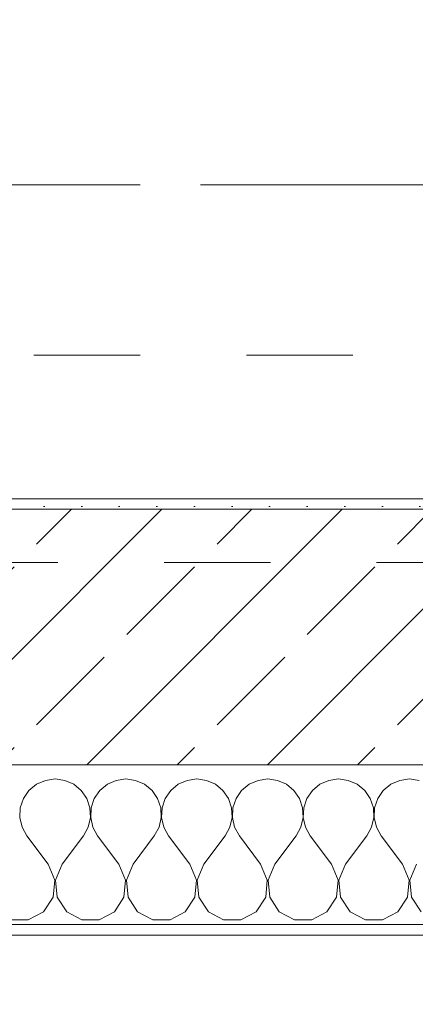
# Model space of a CAD drawing. Header units: metres. Extents: x -3.6 to 90.7, y -11.1 to 18.
# Tile 144 of 256: x 14.367 to 14.739, y -0.22 to 0.705. Entities that reach past the tile are written whole.
import ezdxf

# ---------------------------------------------------------------- set-up
doc = ezdxf.new("R2010")
doc.units = ezdxf.units.M
doc.header["$MEASUREMENT"] = 0
for name, pattern in [('Achse', [0.2, 0.1, -0.05, 0, -0.05]), ('Strichlinie doppelt', [0.546806, 0.264583, -0.105833, 0.070556, -0.105833]), ('Untersicht', [0.1, 0.075, -0.025])]:
    doc.linetypes.add(name, pattern=pattern)
for name, color, linetype in [('152 - Bemaßung_ Beschriftung.Ausbau', 7, 'Continuous'), ('451 - Universal.Achsen Raster', 7, 'Continuous'), ('603 - Struktur.Bodenplatte_ Decke Roh', 7, 'Continuous'), ('604 - Struktur.Wand Aussen', 7, 'Continuous'), ('608 - Struktur.Träger', 7, 'Continuous'), ('650 - Abdeckung.Fußboden Aufbau', 7, 'Continuous'), ('Neubau_653 - Abdeckung.TB Verkofferung', 7, 'Continuous')]:
    doc.layers.add(name, color=color, linetype=linetype)
doc.styles.add('ERSTELLTER_STIL_2', font='txt')
doc.dimstyles.new('ERSTELLTER_STIL__1', dxfattribs={"dimtxt": 0.1, "dimasz": 0.0532, "dimexe": 0.18, "dimexo": 0.0625, "dimgap": 0, "dimtad": 1, "dimzin": 0, "dimdsep": 46, "dimtxsty": 'ERSTELLTER_STIL_2', "dimblk": 'ARROWHEAD_2', "dimblk1": 'ARROWHEAD_2', "dimblk2": 'ARROWHEAD_2', "dimcen": 0.09, "dimse1": 1, "dimse2": 1, "dimclrd": 7, "dimclre": 7, "dimclrt": 7, "dimazin": 0, "dimtfac": 1, "dimtdec": 4, "dimtmove": 0, "dimatfit": 3, "dimfxl": 1, "dimtolj": 1, "dimtzin": 0, "dimarcsym": 0})
doc.dimstyles.new('ERSTELLTER_STIL__2', dxfattribs={"dimtxt": 0.1, "dimasz": 0.0532, "dimexe": 0.18, "dimexo": 0.0625, "dimgap": 0, "dimtad": 1, "dimzin": 0, "dimdsep": 46, "dimtxsty": 'ERSTELLTER_STIL_2', "dimblk": 'ARROWHEAD_2', "dimblk1": 'ARROWHEAD_2', "dimblk2": 'ARROWHEAD_2', "dimcen": 0.09, "dimse1": 1, "dimse2": 1, "dimclrd": 7, "dimclre": 7, "dimclrt": 7, "dimazin": 0, "dimtfac": 1, "dimtdec": 4, "dimtmove": 2, "dimatfit": 3, "dimfxl": 1, "dimtolj": 1, "dimtzin": 0, "dimarcsym": 0})
doc.dimstyles.new('ERSTELLTER_STIL__3', dxfattribs={"dimtxt": 0.1, "dimasz": 0.0532, "dimexe": 0.18, "dimexo": 0.0625, "dimgap": 0, "dimtad": 1, "dimtih": 1, "dimtoh": 1, "dimzin": 0, "dimdsep": 46, "dimtxsty": 'ERSTELLTER_STIL_2', "dimblk": 'ARROWHEAD_2', "dimblk1": 'ARROWHEAD_2', "dimblk2": 'ARROWHEAD_2', "dimcen": 0.09, "dimse1": 1, "dimse2": 1, "dimclrd": 7, "dimclre": 7, "dimclrt": 7, "dimazin": 0, "dimtfac": 1, "dimtdec": 4, "dimtmove": 0, "dimatfit": 3, "dimfxl": 1, "dimtolj": 1, "dimtzin": 0, "dimarcsym": 0})

# ---------------------------------------------------------------- blocks, each defined once
blk = doc.blocks.new('*X76')
at = {"layer": '604 - Struktur.Wand Aussen', "color": 7, "linetype": 'Continuous', "lineweight": 5}
for p, q in [((14.4, -0.00833), (14.39089, -0.0096)), ((14.40911, -0.0096), (14.4, -0.00833)), ((14.46667, -0.00833), (14.45756, -0.0096)), ((14.47578, -0.0096), (14.46667, -0.00833)), ((14.53333, -0.00833), (14.52422, -0.0096)), ((14.54244, -0.0096), (14.53333, -0.00833)), ((14.6, -0.00833), (14.59089, -0.0096)), ((14.60911, -0.0096), (14.6, -0.00833)), ((14.66667, -0.00833), (14.65756, -0.0096)), ((14.67578, -0.0096), (14.66667, -0.00833)), ((14.73333, -0.00833), (14.72422, -0.0096)), ((14.74244, -0.0096), (14.73333, -0.00833)), ((14.38248, -0.01331), (14.37539, -0.01918)), ((14.39089, -0.0096), (14.38248, -0.01331)), ((14.41752, -0.01331), (14.40911, -0.0096)), ((14.42461, -0.01918), (14.41752, -0.01331)), ((14.44914, -0.01331), (14.44206, -0.01918)), ((14.45756, -0.0096), (14.44914, -0.01331)), ((14.48419, -0.01331), (14.47578, -0.0096)), ((14.49127, -0.01918), (14.48419, -0.01331)), ((14.51581, -0.01331), (14.50873, -0.01918)), ((14.52422, -0.0096), (14.51581, -0.01331)), ((14.55086, -0.01331), (14.54244, -0.0096)), ((14.55794, -0.01918), (14.55086, -0.01331)), ((14.58248, -0.01331), (14.57539, -0.01918)), ((14.59089, -0.0096), (14.58248, -0.01331)), ((14.61752, -0.01331), (14.60911, -0.0096)), ((14.62461, -0.01918), (14.61752, -0.01331)), ((14.64914, -0.01331), (14.64206, -0.01918)), ((14.65756, -0.0096), (14.64914, -0.01331)), ((14.68419, -0.01331), (14.67578, -0.0096)), ((14.69127, -0.01918), (14.68419, -0.01331)), ((14.71581, -0.01331), (14.70873, -0.01918)), ((14.72422, -0.0096), (14.71581, -0.01331)), ((14.37019, -0.02676), (14.36725, -0.03547)), ((14.37539, -0.01918), (14.37019, -0.02676)), ((14.42981, -0.02676), (14.42461, -0.01918)), ((14.43275, -0.03547), (14.42981, -0.02676)), ((14.43685, -0.02676), (14.43391, -0.03547)), ((14.44206, -0.01918), (14.43685, -0.02676)), ((14.49648, -0.02676), (14.49127, -0.01918)), ((14.49942, -0.03547), (14.49648, -0.02676)), ((14.50352, -0.02676), (14.50058, -0.03547)), ((14.50873, -0.01918), (14.50352, -0.02676)), ((14.56315, -0.02676), (14.55794, -0.01918)), ((14.56609, -0.03547), (14.56315, -0.02676)), ((14.57019, -0.02676), (14.56725, -0.03547)), ((14.57539, -0.01918), (14.57019, -0.02676)), ((14.62981, -0.02676), (14.62461, -0.01918)), ((14.63275, -0.03547), (14.62981, -0.02676)), ((14.63685, -0.02676), (14.63391, -0.03547)), ((14.64206, -0.01918), (14.63685, -0.02676)), ((14.69648, -0.02676), (14.69127, -0.01918)), ((14.69942, -0.03547), (14.69648, -0.02676)), ((14.70352, -0.02676), (14.70058, -0.03547)), ((14.70873, -0.01918), (14.70352, -0.02676)), ((14.36725, -0.03547), (14.3668, -0.04466)), ((14.4332, -0.04466), (14.43275, -0.03547)), ((14.43391, -0.03547), (14.43347, -0.04466)), ((14.49987, -0.04466), (14.49942, -0.03547)), ((14.50058, -0.03547), (14.50013, -0.04466)), ((14.56653, -0.04466), (14.56609, -0.03547)), ((14.56725, -0.03547), (14.5668, -0.04466)), ((14.6332, -0.04466), (14.63275, -0.03547)), ((14.63391, -0.03547), (14.63347, -0.04466)), ((14.69987, -0.04466), (14.69942, -0.03547)), ((14.70058, -0.03547), (14.70013, -0.04466)), ((14.3668, -0.04466), (14.36888, -0.05362)), ((14.43112, -0.05362), (14.4332, -0.04466)), ((14.43347, -0.04466), (14.43555, -0.05362)), ((14.49778, -0.05362), (14.49987, -0.04466)), ((14.50013, -0.04466), (14.50222, -0.05362)), ((14.56445, -0.05362), (14.56653, -0.04466)), ((14.5668, -0.04466), (14.56888, -0.05362)), ((14.63112, -0.05362), (14.6332, -0.04466)), ((14.63347, -0.04466), (14.63555, -0.05362)), ((14.69778, -0.05362), (14.69987, -0.04466)), ((14.70013, -0.04466), (14.70222, -0.05362)), ((14.36888, -0.05362), (14.37333, -0.06167)), ((14.42667, -0.06167), (14.43112, -0.05362)), ((14.43555, -0.05362), (14.44, -0.06167)), ((14.49333, -0.06167), (14.49778, -0.05362)), ((14.50222, -0.05362), (14.50667, -0.06167)), ((14.56, -0.06167), (14.56445, -0.05362)), ((14.56888, -0.05362), (14.57333, -0.06167)), ((14.62667, -0.06167), (14.63112, -0.05362)), ((14.63555, -0.05362), (14.64, -0.06167)), ((14.69333, -0.06167), (14.69778, -0.05362)), ((14.70222, -0.05362), (14.70667, -0.06167)), ((14.39333, -0.08833), (14.37333, -0.06167)), ((14.40667, -0.08833), (14.42667, -0.06167)), ((14.46, -0.08833), (14.44, -0.06167)), ((14.47333, -0.08833), (14.49333, -0.06167)), ((14.52667, -0.08833), (14.50667, -0.06167)), ((14.54, -0.08833), (14.56, -0.06167)), ((14.59333, -0.08833), (14.57333, -0.06167)), ((14.60667, -0.08833), (14.62667, -0.06167)), ((14.66, -0.08833), (14.64, -0.06167)), ((14.67333, -0.08833), (14.69333, -0.06167)), ((14.72667, -0.08833), (14.70667, -0.06167)), ((14.39962, -0.1033), (14.39333, -0.08833)), ((14.40667, -0.08833), (14.40038, -0.1033)), ((14.46629, -0.1033), (14.46, -0.08833)), ((14.47333, -0.08833), (14.46705, -0.1033)), ((14.53295, -0.1033), (14.52667, -0.08833)), ((14.54, -0.08833), (14.53371, -0.1033)), ((14.59962, -0.1033), (14.59333, -0.08833)), ((14.60667, -0.08833), (14.60038, -0.1033)), ((14.66629, -0.1033), (14.66, -0.08833)), ((14.67333, -0.08833), (14.66705, -0.1033)), ((14.73295, -0.1033), (14.72667, -0.08833)), ((14.74, -0.08833), (14.73371, -0.1033)), ((14.39808, -0.11947), (14.39962, -0.1033)), ((14.40038, -0.1033), (14.40192, -0.11947)), ((14.46475, -0.11947), (14.46629, -0.1033)), ((14.46705, -0.1033), (14.46858, -0.11947)), ((14.53142, -0.11947), (14.53295, -0.1033)), ((14.53371, -0.1033), (14.53525, -0.11947)), ((14.59808, -0.11947), (14.59962, -0.1033)), ((14.60038, -0.1033), (14.60192, -0.11947)), ((14.66475, -0.11947), (14.66629, -0.1033)), ((14.66705, -0.1033), (14.66858, -0.11947)), ((14.73142, -0.11947), (14.73295, -0.1033)), ((14.73371, -0.1033), (14.73525, -0.11947)), ((14.3891, -0.13299), (14.39808, -0.11947)), ((14.40192, -0.11947), (14.4109, -0.13299)), ((14.45576, -0.13299), (14.46475, -0.11947)), ((14.46858, -0.11947), (14.47757, -0.13299)), ((14.52243, -0.13299), (14.53142, -0.11947)), ((14.53525, -0.11947), (14.54424, -0.13299)), ((14.5891, -0.13299), (14.59808, -0.11947)), ((14.60192, -0.11947), (14.6109, -0.13299)), ((14.65576, -0.13299), (14.66475, -0.11947)), ((14.66858, -0.11947), (14.67757, -0.13299)), ((14.72243, -0.13299), (14.73142, -0.11947)), ((14.73525, -0.11947), (14.74424, -0.13299)), ((14.37479, -0.14066), (14.3891, -0.13299)), ((14.4109, -0.13299), (14.42521, -0.14066)), ((14.44145, -0.14066), (14.45576, -0.13299)), ((14.47757, -0.13299), (14.49188, -0.14066)), ((14.50812, -0.14066), (14.52243, -0.13299)), ((14.54424, -0.13299), (14.55855, -0.14066)), ((14.57479, -0.14066), (14.5891, -0.13299)), ((14.6109, -0.13299), (14.62521, -0.14066)), ((14.64145, -0.14066), (14.65576, -0.13299)), ((14.67757, -0.13299), (14.69188, -0.14066)), ((14.70812, -0.14066), (14.72243, -0.13299)), ((14.35855, -0.14066), (14.37479, -0.14066)), ((14.42521, -0.14066), (14.44145, -0.14066)), ((14.49188, -0.14066), (14.50812, -0.14066)), ((14.55855, -0.14066), (14.57479, -0.14066)), ((14.62521, -0.14066), (14.64145, -0.14066)), ((14.69188, -0.14066), (14.70812, -0.14066))]:
    blk.add_line(p, q, dxfattribs=at)
blk = doc.blocks.new('*D352')
at = {"layer": '152 - Bemaßung_ Beschriftung.Ausbau', "color": 7, "linetype": 'Continuous', "lineweight": 5}
for p, q in [((-1.71, 0.02521), (-1.64, -0.01521)), ((-1.675, -0.145), (-1.675, 0.005)), ((-1.71, -0.12479), (-1.64, -0.16521)), ((-1.6225, -0.145), (-1.7275, -0.145)), ((-1.675, -0.17923), (-1.675, -0.145))]:
    blk.add_line(p, q, dxfattribs=at)
at = {"layer": '152 - Bemaßung_ Beschriftung.Ausbau', "color": 7, "lineweight": 5, "insert": (-1.68664, -0.14589), "char_height": 0.1, "attachment_point": 7, "rotation": 90, "style": 'ERSTELLTER_STIL_2'}
blk.add_mtext('\\A1;{\\pql;\\fArial|b0|i0|c0|p38;15}', dxfattribs=at)
blk = doc.blocks.new('ARROWHEAD_2')
at = {"color": 0, "linetype": 'Continuous', "lineweight": 0}
for p, q in [((-0.378, -0.655), (0.378, 0.655)), ((0, 0), (-1, 0))]:
    blk.add_line(p, q, dxfattribs=at)
blk = doc.blocks.new('*D353')
at = {"layer": '152 - Bemaßung_ Beschriftung.Ausbau', "color": 7, "linetype": 'Continuous', "lineweight": 5}
for p, q in [((-1.71, 0.02521), (-1.64, -0.01521)), ((-1.675, -0.145), (-1.675, 0.005))]:
    blk.add_line(p, q, dxfattribs=at)
blk = doc.blocks.new('*D362')
at = {"layer": '152 - Bemaßung_ Beschriftung.Ausbau', "color": 7, "linetype": 'Continuous', "lineweight": 5}
for p, q in [((-2.21, 0.02521), (-2.14, -0.01521)), ((-2.175, -0.145), (-2.175, 0.005)), ((-2.21, -0.12479), (-2.14, -0.16521)), ((-2.1225, -0.145), (-2.2275, -0.145)), ((-2.175, -0.17923), (-2.175, -0.145))]:
    blk.add_line(p, q, dxfattribs=at)
at = {"layer": '152 - Bemaßung_ Beschriftung.Ausbau', "color": 7, "lineweight": 5, "insert": (-2.1845, -0.14511), "char_height": 0.1, "attachment_point": 7, "rotation": 90, "style": 'ERSTELLTER_STIL_2'}
blk.add_mtext('\\A1;{\\pql;\\fArial|b0|i0|c0|p38;15}', dxfattribs=at)
blk = doc.blocks.new('*D363')
at = {"layer": '152 - Bemaßung_ Beschriftung.Ausbau', "color": 7, "linetype": 'Continuous', "lineweight": 5}
for p, q in [((-2.21, 0.27019), (-2.14, 0.22978)), ((-2.14, 0.22479), (-2.21, 0.26521)), ((-2.1225, 0.245), (-2.2275, 0.245)), ((-2.175, 0.005), (-2.175, 0.245)), ((-2.21, 0.02521), (-2.14, -0.01521)), ((-2.1225, 0.005), (-2.2275, 0.005)), ((-2.175, -0.145), (-2.175, 0.005))]:
    blk.add_line(p, q, dxfattribs=at)
at = {"layer": '152 - Bemaßung_ Beschriftung.Ausbau', "color": 7, "lineweight": 5, "insert": (-2.195, 0.04911), "char_height": 0.1, "attachment_point": 7, "rotation": 90, "style": 'ERSTELLTER_STIL_2'}
blk.add_mtext('\\A1;{\\pql;\\fArial|b0|i0|c0|p38;24}', dxfattribs=at)
blk = doc.blocks.new('*D385')
at = {"layer": '152 - Bemaßung_ Beschriftung.Ausbau', "color": 7, "linetype": 'Continuous', "lineweight": 5}
for p, q in [((14.32, -4.1125), (14.32, -4.0075)), ((15.52, -4.1125), (15.52, -4.0075)), ((14.34021, -4.025), (14.29979, -4.095)), ((15.54021, -4.025), (15.49979, -4.095)), ((11.92, -4.06), (14.32, -4.06)), ((14.32, -4.06), (15.52, -4.06)), ((15.52, -4.06), (17.92, -4.06))]:
    blk.add_line(p, q, dxfattribs=at)
at = {"layer": '152 - Bemaßung_ Beschriftung.Ausbau', "color": 7, "lineweight": 5, "insert": (14.78697, -4.04), "char_height": 0.1, "attachment_point": 7, "style": 'ERSTELLTER_STIL_2'}
blk.add_mtext('\\A1;{\\pql;\\fArial|b0|i0|c0|p38;1,20}', dxfattribs=at)
blk = doc.blocks.new('*D424')
at = {"layer": '152 - Bemaßung_ Beschriftung.Ausbau', "color": 7, "linetype": 'Continuous', "lineweight": 5}
for p, q in [((11.42, -4.6125), (11.42, -4.5075)), ((14.85, -4.6125), (14.85, -4.5075)), ((11.44021, -4.525), (11.39979, -4.595)), ((14.87021, -4.525), (14.82979, -4.595)), ((11.42, -4.56), (14.85, -4.56))]:
    blk.add_line(p, q, dxfattribs=at)
at = {"layer": '152 - Bemaßung_ Beschriftung.Ausbau', "color": 7, "lineweight": 5, "char_height": 0.1, "attachment_point": 7, "style": 'ERSTELLTER_STIL_2'}
for s, insert in [('\\A1;{\\pql;\\fArial|b0|i0|c0|p38;15\\fArial|b0|i0|c0|p38;\\A1{\\H.66x;\\S5^  ;}}', (14.62791, -4.54165)), ('\\A1;{\\pql;\\fArial|b0|i0|c0|p38;3,43}', (12.90104, -4.54))]:
    blk.add_mtext(s, dxfattribs=dict(at, insert=insert))
blk = doc.blocks.new('*D463')
at = {"layer": '152 - Bemaßung_ Beschriftung.Ausbau', "color": 7, "linetype": 'Continuous', "lineweight": 5}
for p, q in [((11.47999, -5.1125), (11.47999, -5.0075)), ((14.77999, -5.1125), (14.77999, -5.0075)), ((11.5002, -5.025), (11.45978, -5.095)), ((14.8002, -5.025), (14.75978, -5.095)), ((11.17999, -5.06), (11.47999, -5.06)), ((11.47999, -5.06), (14.77999, -5.06)), ((14.77999, -5.06), (15.07999, -5.06))]:
    blk.add_line(p, q, dxfattribs=at)
at = {"layer": '152 - Bemaßung_ Beschriftung.Ausbau', "color": 7, "lineweight": 5, "insert": (12.99696, -5.04), "char_height": 0.1, "attachment_point": 7, "style": 'ERSTELLTER_STIL_2'}
blk.add_mtext('\\A1;{\\pql;\\fArial|b0|i0|c0|p38;3,30}', dxfattribs=at)
blk = doc.blocks.new('*D494')
at = {"layer": '152 - Bemaßung_ Beschriftung.Ausbau', "color": 7, "linetype": 'Continuous', "lineweight": 5}
for p, q in [((-0.165, -5.6125), (-0.165, -5.5075)), ((62.42503, -5.6125), (62.42503, -5.5075)), ((-0.14479, -5.525), (-0.18521, -5.595)), ((62.40482, -5.595), (62.44523, -5.525)), ((-0.19923, -5.56), (-0.165, -5.56)), ((-0.165, -5.56), (62.42503, -5.56)), ((62.42503, -5.56), (62.45926, -5.56))]:
    blk.add_line(p, q, dxfattribs=at)
at = {"layer": '152 - Bemaßung_ Beschriftung.Ausbau', "color": 7, "lineweight": 5, "insert": (30.95904, -5.54), "char_height": 0.1, "attachment_point": 7, "style": 'ERSTELLTER_STIL_2'}
blk.add_mtext('\\A1;{\\pql;\\fArial|b0|i0|c0|p38;62,59}', dxfattribs=at)

msp = doc.modelspace()

# ---------------------------------------------------------------- hatches: boundary and pattern name
at = {"layer": '604 - Struktur.Wand Aussen', "linetype": 'Continuous', "lineweight": 0, "true_color": 0x000000}
h = msp.add_hatch(dxfattribs=at)
h.set_pattern_fill('Gips_0001', color=18, style=0, pattern_type=2)
h.set_pattern_definition([(45, (0, 0), (-0.01767767, 0.01767767), [0, -0.025])])
h.paths.add_polyline_path([(14.76999, 0.255), (14.32, 0.255), (14.32, 0.245), (14.76999, 0.245)])
h = msp.add_hatch(dxfattribs=at)
h.set_pattern_fill('Beton__Stahlbeton_0001', color=18, style=0, pattern_type=2)
h.set_pattern_definition([(45, (0, 0), (-0.0848528, 0.0848528), []), (45, (-0.04243, 0.04243), (-0.0848528, 0.0848528), [0.09, -0.03])])
h.paths.add_polyline_path([(14.32, 0.125), (14.26, 0.125), (14.26, 0.005), (15.58, 0.005), (15.58, 0.125), (15.52, 0.125), (15.52, 0.195), (15.52, 0.245), (14.32, 0.245), (14.32, 0.195)])
h = msp.add_hatch(dxfattribs=at)
h.set_pattern_fill('Verputz_0001', color=18, style=0, pattern_type=2)
h.set_pattern_definition([(0, (0, 0), (0, 0.08660254), [0, -0.05]), (0, (0.025, 0.0433), (0, 0.08660254), [0, -0.05])])
h.paths.add_polyline_path([(14.23, -0.155), (15.61, -0.155), (15.61, -0.145), (14.23, -0.145)])

# ---------------------------------------------------------------- linework, layer by layer
at = {"layer": '451 - Universal.Achsen Raster', "color": 160, "linetype": 'Strichlinie doppelt', "lineweight": 9, "true_color": 0x3232ff}
msp.add_line((64.93503, 0.54998), (-3.175, 0.54998), dxfattribs=at)
at = {"layer": '603 - Struktur.Bodenplatte_ Decke Roh', "color": 7, "linetype": 'Continuous', "lineweight": 18, "flags": 128}
msp.add_lwpolyline([(47.47999, 13.695), (14.77999, 13.695), (14.77999, 13.455), (14.77999, 12.99998), (14.84, 12.99998), (14.84, 8.58498), (13.03, 8.58498), (13.03, 8.72498), (11.41, 8.72498), (11.41, 12.99998), (11.47999, 12.99998), (11.47999, 13.455), (11.47999, 13.695), (-0.015, 13.695), (-0.015, 0.005), (62.27503, 0.005)], dxfattribs=at)
at = {"layer": '604 - Struktur.Wand Aussen', "color": 7, "linetype": 'Continuous', "lineweight": 13}
for p, q in [((15.52, 0.245), (14.32, 0.245)), ((14.26, 0.005), (15.58, 0.005))]:
    msp.add_line(p, q, dxfattribs=at)
at = {"layer": '604 - Struktur.Wand Aussen', "color": 7, "linetype": 'Continuous', "lineweight": 5}
msp.add_line((14.26, -0.145), (15.58, -0.145), dxfattribs=at)
at = {"layer": '604 - Struktur.Wand Aussen', "color": 7, "linetype": 'Continuous', "lineweight": 5, "flags": 128}
for points in [[(14.76999, 0.255), (14.32, 0.255)], [(14.23, -0.155), (15.61, -0.155)]]:
    msp.add_lwpolyline(points, dxfattribs=at)
at = {"layer": '608 - Struktur.Träger', "color": 7, "linetype": 'Achse', "lineweight": 9}
msp.add_line((0.37999, 0.54998), (61.87999, 0.54998), dxfattribs=at)
at = {"layer": '608 - Struktur.Träger', "color": 7, "linetype": 'Untersicht', "lineweight": 13}
msp.add_line((0.37999, 0.38998), (61.87999, 0.38998), dxfattribs=at)
at = {"layer": '650 - Abdeckung.Fußboden Aufbau', "color": 7, "linetype": 'Continuous', "lineweight": 13, "flags": 128}
msp.add_lwpolyline([(11.42, 0.70998), (11.48999, 0.70998), (11.48999, 0.255), (14.76999, 0.255), (14.76999, 0.70998), (14.85, 0.70998), (14.85, 5.61002), (13.725, 5.61), (13.725, 5.81499), (11.48999, 5.815), (11.48999, 5.18998), (11.42, 5.18998)], close=True, dxfattribs=at)
at = {"layer": 'Neubau_653 - Abdeckung.TB Verkofferung', "color": 1, "linetype": 'Untersicht', "lineweight": 9}
msp.add_line((0.70249, 0.19498), (29.26, 0.19498), dxfattribs=at)

# ---------------------------------------------------------------- block references
at = {"layer": '604 - Struktur.Wand Aussen', "color": 7, "lineweight": 18}
msp.add_blockref('*X76', (0, 0), dxfattribs=at)

# ---------------------------------------------------------------- dimensions: what is measured, and where the dimension line sits
at = {"layer": '152 - Bemaßung_ Beschriftung.Ausbau', "color": 7, "linetype": 'Continuous', "lineweight": 5}
for base, p1, p2, picture, middle in [((14.85, -4.56), (11.42, 2.94998), (14.85, 3.25749), '*D424', (13.03093, -4.49)), ((14.77999, -5.06), (11.47999, 0.69998), (14.77999, 0.69998), '*D463', (13.12684, -4.99)), ((15.52, -4.06), (14.32, 0.125), (15.52, 0.125), '*D385', (14.91685, -3.99)), ((62.42503, -5.56), (-0.165, -0.145), (62.42503, -0.145), '*D494', (31.12704, -5.49))]:
    dim = msp.add_linear_dim(base=base, p1=p1, p2=p2, dimstyle='ERSTELLTER_STIL__3', dxfattribs=at)
    dim.commit()
    dim.dimension.update_dxf_attribs({"geometry": picture, "text_midpoint": middle, "dimtype": 160})
for base, p1, p2, dimstyle, picture, middle in [((-2.175, 0.245), (62.27503, 0.005), (0.68999, 0.245), 'ERSTELLTER_STIL__1', '*D363', (-2.245, 0.12535)), ((-2.175, 0.005), (-0.165, -0.145), (62.27503, 0.005), 'ERSTELLTER_STIL__2', '*D362', (-2.2345, -0.06888)), ((-1.675, 0.005), (-0.165, -0.145), (62.27503, 0.005), 'ERSTELLTER_STIL__2', '*D352', (-1.73664, -0.06965)), ((-1.675, 0.005), (62.275025, 0.005), (-0.015, 0.005), 'ERSTELLTER_STIL__1', '*D353', (-1.7450000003, 0.001853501))]:
    dim = msp.add_linear_dim(base=base, p1=p1, p2=p2, angle=90, dimstyle=dimstyle, dxfattribs=at)
    dim.commit()
    dim.dimension.update_dxf_attribs({"geometry": picture, "text_midpoint": middle, "dimtype": 160, "text_rotation": 90})

doc.saveas('drawing.dxf')
